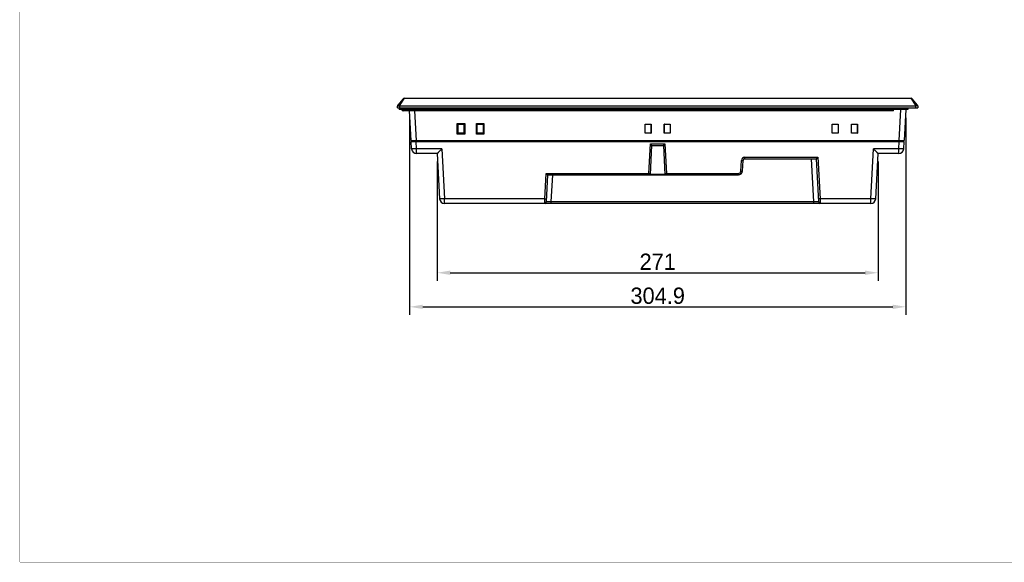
# Model space of a CAD drawing. Header units: millimetres. Extents: x 0 to 1189, y 0 to 841.
# Tile 1 of 17: x 0 to 605, y 0 to 333. Entities that reach past the tile are written whole.
import ezdxf

# ---------------------------------------------------------------- set-up
doc = ezdxf.new("R2010")
doc.units = ezdxf.units.MM
doc.header["$LTSCALE"] = 65.395
doc.header["$PDMODE"] = 3
doc.header["$PDSIZE"] = 0.01
doc.layers.get('0').update_dxf_attribs({"linetype": 'CONTINUOUS'})
doc.layers.get('Defpoints').update_dxf_attribs({"linetype": 'CONTINUOUS'})
for name, color, linetype in [('FRONT_CASE-RX12-SHAPE', 7, 'CONTINUOUS'), ('REAR_CASE-RX12-SHAPE', 7, 'CONTINUOUS'), ('SEAL_GASKET-RX12-SHAPE', 7, 'CONTINUOUS')]:
    doc.layers.add(name, color=color, linetype=linetype)
doc.styles.get("Standard").update_dxf_attribs({"font": 'gothic.ttf'})
doc.dimstyles.new('WALL', dxfattribs={"dimtxt": 10, "dimasz": 8, "dimexe": 5, "dimexo": 5, "dimgap": 1.5, "dimtad": 1, "dimtoh": 1, "dimdsep": 46, "dimtxsty": 'STANDARD', "dimcen": 0, "dimadec": 0, "dimazin": 0, "dimtp": 0.001, "dimtm": 0.001, "dimtfac": 1, "dimtofl": 0, "dimtmove": 0, "dimatfit": 3, "dimfxl": 1, "dimtolj": 1, "dimarcsym": 0})

# ---------------------------------------------------------------- blocks, each defined once
blk = doc.blocks.new('*D105')
at = {"color": 0, "lineweight": -2}
for p, q in [((239.58, 272.43), (239.58, 151.97)), ((544.48, 273.23), (544.48, 151.97)), ((247.58, 156.97), (536.48, 156.97))]:
    blk.add_line(p, q, dxfattribs=at)
at = {"color": 0}
for points in [[(247.58, 158.3), (247.58, 155.63), (239.58, 156.97)], [(536.48, 158.3), (536.48, 155.63), (544.48, 156.97)]]:
    blk.add_solid(points, dxfattribs=at)
at = {"layer": 'Defpoints', "color": 0}
for p in [(239.58, 277.43), (544.48, 278.23), (544.48, 156.97)]:
    blk.add_point(p, dxfattribs=at)
at = {"color": 0, "insert": (392.03, 163.72), "char_height": 10, "attachment_point": 5}
blk.add_mtext('\\A1;304.9', dxfattribs=at)
blk = doc.blocks.new('*D106')
at = {"color": 0, "lineweight": -2}
for p, q in [((256.51, 246.23), (256.51, 172.92)), ((527.51, 246.23), (527.51, 172.92)), ((264.51, 177.92), (519.51, 177.92))]:
    blk.add_line(p, q, dxfattribs=at)
at = {"color": 0}
for points in [[(264.51, 179.25), (264.51, 176.58), (256.51, 177.92)], [(519.51, 179.25), (519.51, 176.58), (527.51, 177.92)]]:
    blk.add_solid(points, dxfattribs=at)
at = {"layer": 'Defpoints', "color": 0}
for p in [(256.51, 251.23), (527.51, 251.23), (527.51, 177.92)]:
    blk.add_point(p, dxfattribs=at)
at = {"color": 0, "insert": (392.03, 184.67), "char_height": 10, "attachment_point": 5}
blk.add_mtext('\\A1;271', dxfattribs=at)

msp = doc.modelspace()

# ---------------------------------------------------------------- linework, layer by layer
at = {"color": 7, "linetype": 'Continuous', "const_width": 0.2}
for points in [[(0, 0), (0, 841)], [(0, 0), (1189, 0)]]:
    msp.add_lwpolyline(points, dxfattribs=at)
at = {"layer": 'FRONT_CASE-RX12-SHAPE', "color": 7, "linetype": 'Continuous'}
for p, q in [((235.525, 284.865), (232.301, 280.988)), ((236.294, 285.226), (233.599, 281.175)), ((236.294, 285.226), (547.726, 285.226)), ((550.421, 281.175), (547.726, 285.226)), ((551.719, 280.988), (548.495, 284.865)), ((232.01, 279.226), (232.072, 280.401)), ((232.01, 279.226), (552.01, 279.226)), ((233.508, 279.226), (233.574, 280.488)), ((233.574, 280.488), (233.599, 281.175)), ((233.574, 280.488), (550.446, 280.488)), ((550.421, 281.175), (550.446, 280.488)), ((550.446, 280.488), (550.512, 279.226)), ((551.948, 280.401), (552.01, 279.226)), ((240.532, 259.226), (239.578, 277.426)), ((242.574, 277.426), (243.528, 259.226)), ((540.492, 259.226), (541.488, 278.226)), ((544.484, 278.226), (543.488, 259.226)), ((268.773, 263.162), (268.766, 269.743)), ((269.248, 269.261), (268.766, 269.743)), ((268.766, 269.743), (273.454, 269.743)), ((269.248, 269.261), (272.972, 269.261)), ((269.248, 269.261), (269.275, 269.261)), ((269.281, 263.67), (269.275, 269.261)), ((269.31, 269.226), (269.275, 269.261)), ((269.31, 263.726), (269.31, 269.226)), ((269.31, 269.226), (272.91, 269.226)), ((272.91, 269.226), (272.944, 269.261)), ((272.91, 269.226), (272.91, 263.726)), ((272.944, 269.261), (272.939, 263.67)), ((272.944, 269.261), (272.972, 269.261)), ((272.972, 269.261), (273.454, 269.743)), ((273.454, 269.743), (273.447, 263.162)), ((280.573, 263.162), (280.566, 269.743)), ((281.048, 269.261), (280.566, 269.743)), ((280.566, 269.743), (285.254, 269.743)), ((281.048, 269.261), (284.772, 269.261)), ((281.048, 269.261), (281.075, 269.261)), ((281.081, 263.67), (281.075, 269.261)), ((281.11, 269.226), (281.075, 269.261)), ((281.11, 263.726), (281.11, 269.226)), ((281.11, 269.226), (284.71, 269.226)), ((284.71, 269.226), (284.744, 269.261)), ((284.71, 269.226), (284.71, 263.726)), ((284.744, 269.261), (284.739, 263.67)), ((284.744, 269.261), (284.772, 269.261)), ((284.772, 269.261), (285.254, 269.743)), ((285.254, 269.743), (285.247, 263.162)), ((384.272, 263.688), (384.267, 269.269)), ((384.31, 269.226), (384.267, 269.269)), ((384.267, 269.269), (387.953, 269.269)), ((384.31, 263.726), (384.31, 269.226)), ((384.31, 269.226), (387.91, 269.226)), ((387.91, 269.226), (387.953, 269.269)), ((387.91, 269.226), (387.91, 263.726)), ((387.953, 269.269), (387.948, 263.688)), ((396.072, 263.688), (396.067, 269.269)), ((396.067, 269.269), (399.753, 269.269)), ((396.11, 269.226), (396.067, 269.269)), ((396.11, 263.726), (396.11, 269.226)), ((396.11, 269.226), (399.71, 269.226)), ((399.71, 269.226), (399.753, 269.269)), ((399.71, 269.226), (399.71, 263.726)), ((399.753, 269.269), (399.748, 263.688)), ((499.267, 269.269), (502.953, 269.269)), ((499.31, 269.226), (499.267, 269.269)), ((499.272, 263.688), (499.267, 269.269)), ((499.31, 269.226), (502.91, 269.226)), ((499.31, 263.726), (499.31, 269.226)), ((502.91, 269.226), (502.953, 269.269)), ((502.91, 269.226), (502.91, 263.726)), ((502.953, 269.269), (502.948, 263.688)), ((511.067, 269.269), (514.753, 269.269)), ((511.11, 269.226), (511.067, 269.269)), ((511.072, 263.688), (511.067, 269.269)), ((511.11, 269.226), (514.71, 269.226)), ((511.11, 263.726), (511.11, 269.226)), ((514.71, 269.226), (514.753, 269.269)), ((514.71, 269.226), (514.71, 263.726)), ((514.753, 269.269), (514.748, 263.688)), ((269.281, 263.67), (268.773, 263.162)), ((273.447, 263.162), (268.773, 263.162)), ((269.31, 263.726), (269.281, 263.698)), ((269.281, 263.67), (269.281, 263.698)), ((272.939, 263.698), (269.281, 263.698)), ((272.91, 263.726), (269.31, 263.726)), ((272.91, 263.726), (272.939, 263.698)), ((272.939, 263.698), (272.939, 263.67)), ((272.939, 263.67), (273.447, 263.162)), ((281.081, 263.67), (280.573, 263.162)), ((285.247, 263.162), (280.573, 263.162)), ((281.11, 263.726), (281.081, 263.698)), ((281.081, 263.67), (281.081, 263.698)), ((284.739, 263.698), (281.081, 263.698)), ((284.71, 263.726), (281.11, 263.726)), ((284.71, 263.726), (284.739, 263.698)), ((284.739, 263.698), (284.739, 263.67)), ((284.739, 263.67), (285.247, 263.162)), ((384.31, 263.726), (384.272, 263.688)), ((387.948, 263.688), (384.272, 263.688)), ((387.91, 263.726), (384.31, 263.726)), ((387.91, 263.726), (387.948, 263.688)), ((396.11, 263.726), (396.072, 263.688)), ((399.748, 263.688), (396.072, 263.688)), ((399.71, 263.726), (396.11, 263.726)), ((399.71, 263.726), (399.748, 263.688)), ((499.31, 263.726), (499.272, 263.688)), ((502.948, 263.688), (499.272, 263.688)), ((502.91, 263.726), (499.31, 263.726)), ((502.91, 263.726), (502.948, 263.688)), ((511.11, 263.726), (511.072, 263.688)), ((514.748, 263.688), (511.072, 263.688)), ((514.71, 263.726), (511.11, 263.726)), ((514.71, 263.726), (514.748, 263.688)), ((240.532, 259.226), (543.488, 259.226))]:
    msp.add_line(p, q, dxfattribs=at)
for centre, start, end in [((236.294, 284.226), 90, 140.264847), ((547.726, 284.226), 39.735153, 90), ((233.07, 280.348), 140.264847, 177), ((550.95, 280.348), 3, 39.735153)]:
    msp.add_arc(centre, 1, start, end, dxfattribs=at)
for points, knots in [([(232.304, 280.517), (232.271, 280.503), (232.213, 280.477), (232.147, 280.446), (232.108, 280.426), (232.089, 280.415), (232.078, 280.408), (232.072, 280.403), (232.072, 280.401)], [0, 0, 0, 0, 0.4155584, 0.7258053, 0.8384958, 0.9217574, 0.9751828, 1, 1, 1, 1]), ([(232.304, 280.517), (232.274, 280.618), (232.246, 280.82), (232.323, 281.014), (232.382, 281.085)], [0, 0, 0, 0, 0.5340951, 1, 1, 1, 1]), ([(233.599, 281.175), (233.476, 281.114), (233.044, 280.896), (232.615, 280.672), (232.304, 280.517)], [0, 0, 0, 0, 0.2835271, 1, 1, 1, 1]), ([(232.304, 280.517), (232.485, 280.523), (232.909, 280.517), (233.332, 280.5), (233.574, 280.488)], [0, 0, 0, 0, 0.4282229, 1, 1, 1, 1]), ([(233.599, 281.175), (233.51, 281.246), (233.342, 281.374), (233.115, 281.526), (232.956, 281.61), (232.87, 281.637), (232.837, 281.632), (232.83, 281.624)], [0, 0, 0, 0, 0.3794232, 0.6939126, 0.905208, 0.9657071, 1, 1, 1, 1]), ([(550.421, 281.175), (550.51, 281.246), (550.678, 281.374), (550.905, 281.526), (551.063, 281.61), (551.15, 281.637), (551.183, 281.632), (551.19, 281.624)], [0, 0, 0, 0, 0.379423, 0.6939126, 0.9052081, 0.9657073, 1, 1, 1, 1]), ([(551.716, 280.517), (551.63, 280.56), (551.197, 280.776), (550.769, 281.003), (550.421, 281.175)], [0, 0, 0, 0, 0.1976124, 1, 1, 1, 1]), ([(551.716, 280.517), (551.535, 280.523), (551.111, 280.517), (550.688, 280.5), (550.446, 280.488)], [0, 0, 0, 0, 0.4282231, 1, 1, 1, 1]), ([(551.716, 280.517), (551.746, 280.618), (551.774, 280.82), (551.697, 281.014), (551.638, 281.085)], [0, 0, 0, 0, 0.5340976, 1, 1, 1, 1]), ([(551.948, 280.401), (551.948, 280.403), (551.942, 280.408), (551.931, 280.415), (551.912, 280.426), (551.873, 280.446), (551.807, 280.477), (551.749, 280.503), (551.716, 280.517)], [0, 0, 0, 0, 0.0247784, 0.0781842, 0.1614197, 0.2740945, 0.5843615, 1, 1, 1, 1])]:
    msp.add_open_spline(points, degree=3, knots=knots, dxfattribs=at)
at = {"layer": 'REAR_CASE-RX12-SHAPE', "color": 7, "linetype": 'Continuous'}
for p, q in [((240.802, 254.069), (240.569, 258.526)), ((240.569, 258.526), (543.451, 258.526)), ((241.032, 259.226), (241.02, 258.526)), ((243.528, 259.226), (243.528, 258.526)), ((243.798, 254.069), (243.564, 258.526)), ((386.607, 238.974), (387.561, 257.174)), ((387.561, 257.174), (396.459, 257.174)), ((387.576, 238.405), (388.51, 256.226)), ((388.509, 256.226), (395.511, 256.226)), ((395.51, 256.226), (396.444, 238.405)), ((396.459, 257.174), (397.413, 238.974)), ((540.222, 254.069), (540.455, 258.526)), ((540.492, 259.226), (540.492, 258.526)), ((542.988, 259.226), (543, 258.526)), ((543.218, 254.069), (543.451, 258.526)), ((243.798, 251.226), (243.798, 254.069)), ((259.357, 254.069), (243.798, 254.069)), ((256.514, 251.226), (243.798, 251.226)), ((256.51, 251.226), (257.97, 223.369)), ((259.357, 254.069), (260.966, 223.369)), ((445.459, 248.874), (490.459, 248.874)), ((445.459, 248.874), (445.459, 247.926)), ((490.459, 248.874), (491.796, 223.369)), ((523.054, 223.369), (524.663, 254.069)), ((540.222, 254.069), (524.663, 254.069)), ((526.05, 223.369), (527.51, 251.226)), ((540.222, 251.226), (527.506, 251.226)), ((540.222, 251.226), (540.222, 254.069)), ((443.117, 240.395), (443.462, 246.978)), ((444.115, 240.395), (444.46, 246.978)), ((445.459, 247.926), (489.511, 247.926)), ((487.9, 221.474), (486.514, 247.926)), ((489.51, 247.926), (490.896, 221.474)), ((322.724, 223.369), (323.542, 238.974)), ((323.542, 238.974), (386.607, 238.974)), ((323.624, 221.474), (324.491, 238.026)), ((324.49, 238.026), (441.619, 238.026)), ((326.62, 221.474), (327.487, 238.026)), ((396.444, 238.405), (387.576, 238.405)), ((397.413, 238.974), (441.619, 238.974)), ((441.619, 238.974), (441.619, 238.026)), ((260.966, 220.526), (260.966, 223.369)), ((322.724, 223.369), (260.966, 223.369)), ((523.054, 220.526), (260.966, 220.526)), ((322.625, 220.526), (322.724, 223.369)), ((326.62, 220.526), (326.62, 221.474)), ((487.9, 221.474), (326.62, 221.474)), ((487.9, 220.526), (487.9, 221.474)), ((523.054, 223.369), (491.796, 223.369)), ((491.796, 223.369), (491.895, 220.526)), ((523.054, 220.526), (523.054, 223.369))]:
    msp.add_line(p, q, dxfattribs=at)
for centre, radius, start, end in [((243.798, 254.226), 3, 183, 270), ((445.459, 246.874), 2, 90.000008, 176.999992), ((540.222, 254.226), 3, 270, 357), ((445.459, 246.926), 1, 90, 177), ((387.176, 238.425), 0.399, 270.021264, 278.267207), ((387.177, 238.426), 0.4, 270, 357), ((387.175, 238.428), 0.402, 278.256733, 280.033555), ((387.176, 238.427), 0.401, 280.028873, 286.563836), ((387.177, 238.422), 0.396, 286.573888, 288.494912), ((387.176, 238.425), 0.399, 288.502647, 295.269522), ((387.175, 238.426), 0.4, 295.283799, 356.874836), ((396.843, 238.426), 0.4, 183, 270), ((396.845, 238.426), 0.4, 183.126058, 243.309027), ((396.844, 238.425), 0.399, 243.325439, 251.493278), ((396.843, 238.422), 0.396, 251.504442, 253.425603), ((396.844, 238.427), 0.401, 253.435655, 259.970624), ((396.845, 238.428), 0.402, 259.965942, 261.743035), ((396.844, 238.425), 0.399, 261.732559, 269.978733), ((441.619, 240.526), 2.5, 270, 357), ((441.619, 240.474), 1.5, 270.000334, 356.999666), ((260.966, 223.526), 3, 183, 270), ((322.625, 221.526), 1, 270, 357), ((491.895, 221.526), 1, 183, 270), ((523.054, 223.526), 3, 270, 357)]:
    msp.add_arc(centre, radius, start, end, dxfattribs=at)
for points, knots in [([(388.509, 256.226), (388.504, 256.226), (388.492, 256.237), (388.47, 256.254), (388.436, 256.285), (388.375, 256.342), (388.283, 256.433), (388.158, 256.557), (388.018, 256.699), (387.817, 256.905), (387.664, 257.065), (387.561, 257.174)], [0, 0, 0, 0, 0.0100018, 0.0323749, 0.0661447, 0.1098209, 0.2209449, 0.3552009, 0.5048681, 0.6645907, 1, 1, 1, 1]), ([(395.511, 256.226), (395.516, 256.226), (395.528, 256.237), (395.55, 256.254), (395.583, 256.285), (395.645, 256.342), (395.737, 256.433), (395.862, 256.557), (396.001, 256.699), (396.202, 256.905), (396.356, 257.065), (396.459, 257.174)], [0, 0, 0, 0, 0.0100018, 0.0323749, 0.0661447, 0.1098209, 0.2209449, 0.3552009, 0.5048681, 0.6645907, 1, 1, 1, 1]), ([(243.798, 254.069), (243.604, 254.059), (243.222, 254.041), (242.668, 254.021), (242.158, 254.008), (241.709, 254.003), (241.342, 254.006), (241.091, 254.016), (240.943, 254.028), (240.869, 254.04), (240.827, 254.049), (240.803, 254.062), (240.802, 254.069)], [0, 0, 0, 0, 0.1942951, 0.381052, 0.5531674, 0.7040656, 0.828019, 0.920365, 0.9535924, 0.9778183, 0.9930019, 1, 1, 1, 1]), ([(259.357, 254.069), (259.2, 253.904), (258.89, 253.579), (258.429, 253.101), (257.984, 252.643), (257.567, 252.219), (257.242, 251.894), (257.007, 251.664), (256.857, 251.52), (256.73, 251.401), (256.641, 251.32), (256.583, 251.272), (256.552, 251.247), (256.531, 251.233), (256.518, 251.226), (256.514, 251.226)], [0, 0, 0, 0, 0.1693673, 0.335413, 0.4951768, 0.6448477, 0.7790819, 0.8381142, 0.8901737, 0.9338374, 0.9675821, 0.9802711, 0.9899567, 0.9965265, 1, 1, 1, 1]), ([(489.511, 247.926), (489.516, 247.926), (489.528, 247.937), (489.55, 247.954), (489.583, 247.985), (489.645, 248.042), (489.737, 248.133), (489.862, 248.257), (490.001, 248.399), (490.202, 248.605), (490.356, 248.765), (490.459, 248.874)], [0, 0, 0, 0, 0.0100018, 0.0323749, 0.0661447, 0.1098209, 0.2209449, 0.3552009, 0.5048681, 0.6645907, 1, 1, 1, 1]), ([(527.506, 251.226), (527.502, 251.226), (527.489, 251.233), (527.468, 251.247), (527.437, 251.272), (527.379, 251.32), (527.29, 251.401), (527.163, 251.52), (527.013, 251.664), (526.778, 251.894), (526.453, 252.219), (526.036, 252.643), (525.591, 253.101), (525.13, 253.579), (524.82, 253.904), (524.663, 254.069)], [0, 0, 0, 0, 0.0034735, 0.0100433, 0.0197289, 0.0324179, 0.0661626, 0.1098263, 0.1618858, 0.2209181, 0.3551523, 0.5048232, 0.664587, 0.8306327, 1, 1, 1, 1]), ([(543.218, 254.069), (543.217, 254.062), (543.193, 254.049), (543.151, 254.04), (543.077, 254.028), (542.929, 254.016), (542.678, 254.006), (542.31, 254.003), (541.862, 254.008), (541.352, 254.021), (540.798, 254.041), (540.416, 254.059), (540.222, 254.069)], [0, 0, 0, 0, 0.0069981, 0.0221817, 0.0464076, 0.079635, 0.171981, 0.2959344, 0.4468326, 0.618948, 0.8057049, 1, 1, 1, 1]), ([(443.462, 246.978), (443.589, 246.972), (443.773, 246.964), (444.009, 246.958), (444.158, 246.956), (444.281, 246.958), (444.371, 246.961), (444.428, 246.966), (444.452, 246.972), (444.46, 246.976), (444.46, 246.978)], [0, 0, 0, 0, 0.3810719, 0.5531739, 0.7040824, 0.8280376, 0.9203881, 0.9778192, 0.9930006, 1, 1, 1, 1]), ([(324.49, 238.026), (324.485, 238.026), (324.474, 238.037), (324.451, 238.054), (324.418, 238.085), (324.356, 238.142), (324.264, 238.233), (324.139, 238.357), (324, 238.499), (323.799, 238.705), (323.645, 238.865), (323.542, 238.974)], [0, 0, 0, 0, 0.0100018, 0.0323749, 0.0661447, 0.1098209, 0.2209449, 0.3552009, 0.5048681, 0.6645907, 1, 1, 1, 1]), ([(387.575, 238.404), (387.572, 238.403), (387.56, 238.407), (387.541, 238.414), (387.512, 238.428), (387.455, 238.457), (387.367, 238.507), (387.244, 238.579), (387.1, 238.665), (386.886, 238.797), (386.72, 238.901), (386.607, 238.974)], [0, 0, 0, 0, 0.0091676, 0.0283006, 0.0573198, 0.0956529, 0.197332, 0.3267806, 0.477401, 0.6431932, 1, 1, 1, 1]), ([(386.607, 238.974), (386.673, 238.858), (386.77, 238.689), (386.897, 238.473), (386.981, 238.331), (387.054, 238.21), (387.105, 238.126), (387.139, 238.076), (387.156, 238.049), (387.167, 238.036), (387.173, 238.026), (387.176, 238.026)], [0, 0, 0, 0, 0.3615632, 0.5287755, 0.6800641, 0.8093428, 0.9099268, 0.9473375, 0.9751623, 0.99279, 1, 1, 1, 1]), ([(387.576, 238.405), (387.576, 238.405), (387.576, 238.405), (387.575, 238.404), (387.575, 238.404)], [0, 0, 0, 0, 0.362891, 1, 1, 1, 1]), ([(396.445, 238.404), (396.445, 238.404), (396.444, 238.405), (396.444, 238.405), (396.444, 238.405)], [0, 0, 0, 0, 0.6373371, 1, 1, 1, 1]), ([(397.413, 238.974), (397.3, 238.901), (397.134, 238.797), (396.92, 238.665), (396.776, 238.579), (396.653, 238.507), (396.564, 238.457), (396.508, 238.428), (396.479, 238.414), (396.46, 238.407), (396.448, 238.403), (396.445, 238.404)], [0, 0, 0, 0, 0.3567802, 0.5225774, 0.6732048, 0.8026596, 0.9043455, 0.9426824, 0.9717022, 0.9908307, 1, 1, 1, 1]), ([(396.844, 238.026), (396.847, 238.026), (396.853, 238.036), (396.864, 238.049), (396.881, 238.076), (396.915, 238.126), (396.966, 238.21), (397.039, 238.331), (397.123, 238.473), (397.25, 238.689), (397.346, 238.858), (397.413, 238.974)], [0, 0, 0, 0, 0.0072087, 0.0248456, 0.0526735, 0.0900834, 0.1906693, 0.319952, 0.4712472, 0.6384646, 1, 1, 1, 1]), ([(443.117, 240.395), (443.244, 240.389), (443.428, 240.381), (443.664, 240.375), (443.813, 240.373), (443.936, 240.374), (444.026, 240.378), (444.083, 240.383), (444.107, 240.389), (444.115, 240.393), (444.115, 240.395)], [0, 0, 0, 0, 0.3810719, 0.5531739, 0.7040824, 0.8280376, 0.9203881, 0.9778192, 0.9930006, 1, 1, 1, 1]), ([(260.966, 223.369), (260.771, 223.359), (260.39, 223.341), (259.836, 223.321), (259.325, 223.308), (258.877, 223.303), (258.51, 223.306), (258.259, 223.316), (258.11, 223.328), (258.036, 223.34), (257.994, 223.349), (257.97, 223.362), (257.97, 223.369)], [0, 0, 0, 0, 0.1942951, 0.381052, 0.5531674, 0.7040656, 0.828019, 0.920365, 0.9535924, 0.9778183, 0.9930019, 1, 1, 1, 1]), ([(322.724, 223.369), (322.851, 223.362), (323.036, 223.355), (323.271, 223.349), (323.42, 223.347), (323.544, 223.348), (323.634, 223.351), (323.691, 223.357), (323.715, 223.362), (323.723, 223.367), (323.723, 223.369)], [0, 0, 0, 0, 0.3810719, 0.5531739, 0.7040824, 0.8280376, 0.9203881, 0.9778192, 0.9930006, 1, 1, 1, 1]), ([(326.62, 221.474), (326.425, 221.47), (326.042, 221.464), (325.487, 221.458), (324.975, 221.453), (324.585, 221.452), (324.31, 221.452), (324.135, 221.453), (323.984, 221.455), (323.859, 221.457), (323.761, 221.46), (323.696, 221.463), (323.658, 221.466), (323.639, 221.469), (323.63, 221.47), (323.624, 221.472), (323.624, 221.474)], [0, 0, 0, 0, 0.1951139, 0.3827591, 0.5557284, 0.7072997, 0.7731873, 0.8316039, 0.8819885, 0.9238572, 0.9568211, 0.9805776, 0.9889374, 0.9949319, 0.9985752, 1, 1, 1, 1]), ([(490.896, 221.474), (490.896, 221.472), (490.89, 221.47), (490.88, 221.469), (490.862, 221.466), (490.824, 221.463), (490.759, 221.46), (490.661, 221.457), (490.536, 221.455), (490.385, 221.453), (490.211, 221.452), (489.935, 221.452), (489.545, 221.453), (489.033, 221.458), (488.478, 221.464), (488.095, 221.47), (487.9, 221.474)], [0, 0, 0, 0, 0.0014244, 0.0050665, 0.0110596, 0.0194174, 0.0431665, 0.0761255, 0.1179897, 0.1683693, 0.2267823, 0.2926656, 0.4442322, 0.617198, 0.8048599, 1, 1, 1, 1]), ([(491.796, 223.369), (491.668, 223.362), (491.484, 223.355), (491.249, 223.349), (491.1, 223.347), (490.976, 223.348), (490.886, 223.351), (490.829, 223.357), (490.805, 223.362), (490.797, 223.367), (490.797, 223.369)], [0, 0, 0, 0, 0.3810719, 0.5531739, 0.7040824, 0.8280376, 0.9203881, 0.9778192, 0.9930006, 1, 1, 1, 1]), ([(526.05, 223.369), (526.05, 223.362), (526.026, 223.349), (525.984, 223.34), (525.91, 223.328), (525.761, 223.316), (525.51, 223.306), (525.143, 223.303), (524.695, 223.308), (524.184, 223.321), (523.63, 223.341), (523.249, 223.359), (523.054, 223.369)], [0, 0, 0, 0, 0.0069981, 0.0221817, 0.0464076, 0.079635, 0.171981, 0.2959344, 0.4468326, 0.618948, 0.8057049, 1, 1, 1, 1])]:
    msp.add_open_spline(points, degree=3, knots=knots, dxfattribs=at)
at = {"layer": 'SEAL_GASKET-RX12-SHAPE', "color": 7, "linetype": 'Continuous'}
for p, q in [((233.162, 279.226), (233.162, 278.226)), ((235.96, 279.226), (235.96, 278.226)), ((543.06, 279.226), (543.06, 278.226)), ((545.858, 279.226), (545.858, 278.226)), ((545.858, 278.226), (233.162, 278.226)), ((536.984, 277.426), (235.536, 277.426)), ((242.036, 277.426), (242.036, 278.226)), ((536.984, 277.426), (536.984, 278.226))]:
    msp.add_line(p, q, dxfattribs=at)
msp.add_arc((235.536, 278.226), 0.8, 180, 270, dxfattribs=at)

# ---------------------------------------------------------------- dimensions: what is measured, and where the dimension line sits
at = {"color": 5}
for base, p1, p2, picture, middle in [((544.484, 156.966), (239.578, 277.426), (544.484, 278.226), '*D105', (392.031, 156.966)), ((527.51, 177.915), (256.51, 251.226), (527.51, 251.226), '*D106', (392.031, 177.915))]:
    dim = msp.add_linear_dim(base=base, p1=p1, p2=p2, dimstyle='WALL', override={"dimdec": 1}, dxfattribs=at)
    dim.commit()
    dim.dimension.update_dxf_attribs({"geometry": picture, "text_midpoint": middle, "dimtype": 160})

doc.saveas('drawing.dxf')
